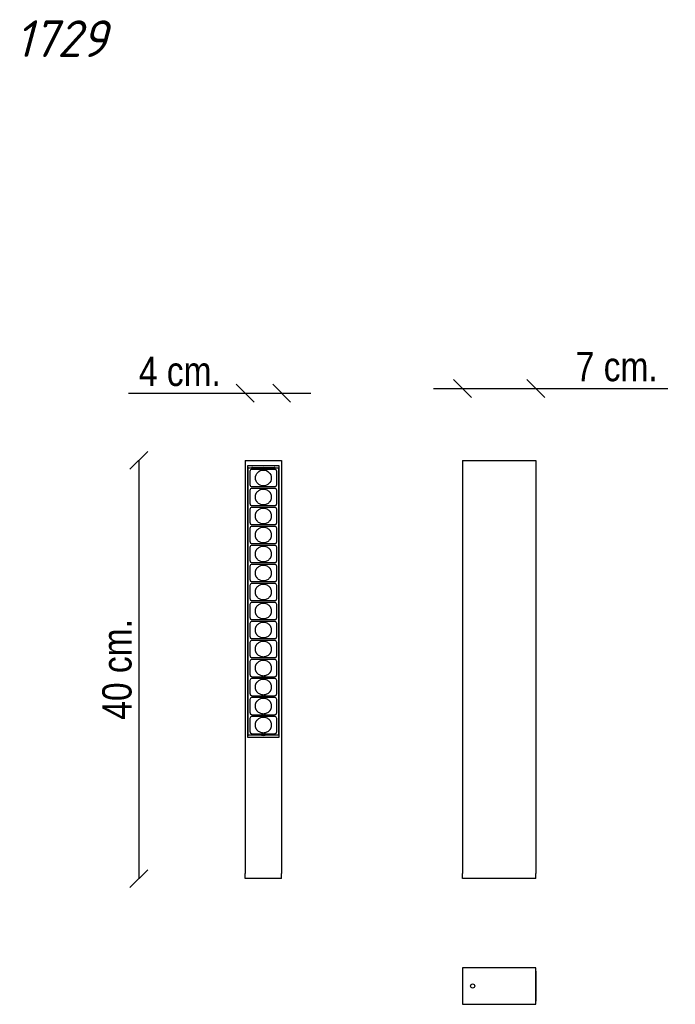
# Model space of a CAD drawing. Header units: millimetres. Extents: x 78 to 705, y 163 to 1105.
import ezdxf
from ezdxf.enums import TextEntityAlignment as Align

# ---------------------------------------------------------------- set-up
doc = ezdxf.new("R2010")
doc.units = ezdxf.units.MM
for name, color, linetype in [('5641977', 7, 'Continuous'), ('5690431', 7, 'Continuous'), ('5692780', 7, 'Continuous'), ('5692877', 7, 'Continuous'), ('7641159', 7, 'Continuous'), ('Default', 7, 'Continuous')]:
    doc.layers.add(name, color=color, linetype=linetype)
doc.styles.add('SEACAD_Arial_Narrow', font='ARIALN.TTF')
doc.dimstyles.new('Croquis', dxfattribs={"dimtxt": 28, "dimasz": 14, "dimexe": 14, "dimexo": 420, "dimgap": 7, "dimtad": 1, "dimdec": 0, "dimlfac": 0.1, "dimdsep": 46, "dimtxsty": 'SEACAD_Arial_Narrow', "dimblk1": '_SE_BACK_SLASH', "dimblk2": '_SE_BACK_SLASH', "dimsah": 1, "dimcen": 14, "dimse1": 1, "dimse2": 1, "dimadec": 0, "dimazin": 0, "dimtfac": 0.5, "dimtdec": 3, "dimtmove": 0, "dimatfit": 3, "dimfxl": 1, "dimarcsym": 0})

# ---------------------------------------------------------------- blocks, each defined once
blk = doc.blocks.new('SE')
at = {"layer": '5641977', "color": 7, "linetype": 'Continuous'}
for p, q in [((293.22, 683.19), (328.22, 683.19)), ((293.22, 683.19), (293.22, 678.19)), ((328.22, 683.19), (328.22, 678.19)), ((295.97, 673.19), (296.17, 673.19)), ((325.47, 673.19), (325.27, 673.19)), ((293.22, 283.19), (293.22, 288.19)), ((328.22, 283.19), (293.22, 283.19)), ((328.22, 283.19), (328.22, 288.19))]:
    blk.add_line(p, q, dxfattribs=at)
at = {"layer": '5690431', "color": 7, "linetype": 'Continuous'}
blk.add_line((300.27, 676.32), (321.17, 676.32), dxfattribs=at)
for points in [[(300.27, 676.32), (299.92, 676.32), (299.57, 676.25), (299.24, 676.13)], [(322.16, 676.14), (321.85, 676.26), (321.51, 676.32), (321.17, 676.32)]]:
    blk.add_open_spline(points, degree=3, dxfattribs=at)
at = {"layer": '5692877', "color": 7, "linetype": 'Continuous'}
for p, q in [((296.17, 675.92), (296.17, 675.93)), ((296.17, 420.47), (296.17, 675.92)), ((296.37, 676.13), (310.72, 676.14)), ((297.92, 672.57), (297.92, 660.07)), ((321.52, 674.57), (299.92, 674.57)), ((310.72, 676.31), (300.34, 676.13)), ((310.72, 676.31), (310.72, 676.29)), ((320.74, 676.14), (310.72, 676.31)), ((310.72, 676.14), (310.72, 676.29)), ((310.72, 676.14), (325.07, 676.14)), ((323.52, 666.32), (323.52, 672.57)), ((325.27, 675.94), (325.27, 420.45)), ((323.52, 660.07), (323.52, 666.32)), ((297.92, 654.4), (297.92, 654.39)), ((297.92, 654.39), (297.92, 641.9)), ((299.92, 658.07), (321.52, 658.07)), ((321.52, 656.39), (299.92, 656.39)), ((323.52, 648.15), (323.52, 654.39)), ((297.92, 641.9), (297.92, 641.89)), ((297.92, 641.89), (297.92, 641.89)), ((323.52, 641.9), (323.52, 648.15)), ((323.52, 641.89), (323.52, 641.9)), ((297.92, 636.23), (297.92, 636.22)), ((297.92, 636.22), (297.92, 623.73)), ((299.92, 639.9), (321.52, 639.9)), ((321.52, 638.22), (299.92, 638.22)), ((323.52, 629.98), (323.52, 636.22)), ((297.92, 623.73), (297.92, 623.72)), ((297.92, 623.72), (297.92, 623.72)), ((299.92, 621.73), (321.52, 621.73)), ((323.52, 623.73), (323.52, 629.98)), ((323.52, 623.72), (323.52, 623.73)), ((297.92, 618.05), (297.92, 618.04)), ((297.92, 618.04), (297.92, 605.55)), ((321.52, 620.04), (299.92, 620.04)), ((323.52, 611.8), (323.52, 618.04)), ((297.92, 605.55), (297.92, 605.55)), ((297.92, 605.55), (297.92, 605.54)), ((299.92, 603.55), (321.52, 603.55)), ((323.52, 605.55), (323.52, 611.8)), ((323.52, 605.54), (323.52, 605.55)), ((297.92, 599.88), (297.92, 599.87)), ((297.92, 599.87), (297.92, 587.38)), ((321.52, 601.87), (299.92, 601.87)), ((323.52, 593.63), (323.52, 599.87)), ((323.52, 587.38), (323.52, 593.63)), ((297.92, 587.38), (297.92, 587.37)), ((297.92, 587.37), (297.92, 587.37)), ((299.92, 585.38), (321.52, 585.38)), ((323.52, 587.37), (323.52, 587.38)), ((297.92, 581.7), (297.92, 581.7)), ((297.92, 581.7), (297.92, 569.2)), ((321.52, 583.7), (299.92, 583.7)), ((323.52, 575.45), (323.52, 581.7)), ((323.52, 569.2), (323.52, 575.45)), ((297.92, 569.2), (297.92, 569.2)), ((297.92, 569.2), (297.92, 569.2)), ((299.92, 567.2), (321.52, 567.2)), ((321.52, 565.52), (299.92, 565.52)), ((323.52, 569.2), (323.52, 569.2)), ((297.92, 563.53), (297.92, 563.52)), ((297.92, 563.52), (297.92, 551.03)), ((323.52, 557.28), (323.52, 563.52)), ((323.52, 551.03), (323.52, 557.28)), ((297.92, 551.03), (297.92, 551.02)), ((297.92, 551.02), (297.92, 551.02)), ((299.92, 549.03), (321.52, 549.03)), ((321.52, 547.35), (299.92, 547.35)), ((323.52, 551.02), (323.52, 551.03)), ((297.92, 545.35), (297.92, 532.85)), ((323.52, 539.1), (323.52, 545.35)), ((323.52, 532.85), (323.52, 539.1)), ((297.92, 532.85), (297.92, 532.85)), ((297.92, 532.85), (297.92, 532.85)), ((299.92, 530.85), (321.52, 530.85)), ((321.52, 529.17), (299.92, 529.17)), ((323.52, 532.85), (323.52, 532.85)), ((297.92, 527.18), (297.92, 527.17)), ((297.92, 527.17), (297.92, 514.68)), ((323.52, 520.93), (323.52, 527.17)), ((323.52, 514.68), (323.52, 520.93)), ((297.92, 514.68), (297.92, 514.68)), ((297.92, 514.68), (297.92, 514.67)), ((297.92, 509), (297.92, 496.51)), ((299.92, 512.68), (321.52, 512.68)), ((321.52, 511), (299.92, 511)), ((323.52, 514.67), (323.52, 514.68)), ((323.52, 502.76), (323.52, 509)), ((323.52, 496.51), (323.52, 502.76)), ((297.92, 496.51), (297.92, 496.5)), ((297.92, 496.5), (297.92, 496.5)), ((297.92, 490.83), (297.92, 478.33)), ((299.92, 494.51), (321.52, 494.51)), ((321.52, 492.83), (299.92, 492.83)), ((323.52, 496.5), (323.52, 496.51)), ((323.52, 490.83), (323.52, 490.83)), ((323.52, 484.58), (323.52, 490.83)), ((323.52, 478.33), (323.52, 484.58)), ((297.92, 478.33), (297.92, 478.33)), ((297.92, 472.65), (297.92, 460.16)), ((299.92, 476.33), (321.52, 476.33)), ((321.52, 474.65), (299.92, 474.65)), ((323.52, 478.33), (323.52, 478.33)), ((323.52, 472.65), (323.52, 472.66)), ((323.52, 466.41), (323.52, 472.65)), ((323.52, 460.16), (323.52, 466.41)), ((297.92, 460.16), (297.92, 460.15)), ((297.92, 454.48), (297.92, 441.98)), ((299.92, 458.16), (321.52, 458.16)), ((321.52, 456.48), (299.92, 456.48)), ((323.52, 460.15), (323.52, 460.16)), ((323.52, 454.48), (323.52, 454.48)), ((323.52, 448.23), (323.52, 454.48)), ((323.52, 441.98), (323.52, 448.23)), ((297.92, 441.98), (297.92, 441.98)), ((297.92, 436.31), (297.92, 423.81)), ((299.92, 439.98), (321.52, 439.98)), ((321.52, 438.31), (299.92, 438.31)), ((323.52, 441.98), (323.52, 441.98)), ((323.52, 436.31), (323.52, 436.32)), ((323.52, 430.07), (323.52, 436.31)), ((323.52, 423.82), (323.52, 430.07)), ((323.52, 423.81), (323.52, 423.82)), ((296.17, 420.46), (296.17, 420.47)), ((310.72, 420.25), (296.37, 420.26)), ((299.92, 421.82), (321.52, 421.82)), ((308.96, 420.25), (310.72, 420.22)), ((310.72, 420.25), (310.72, 420.24)), ((310.72, 420.22), (312.42, 420.25)), ((325.07, 420.25), (310.72, 420.25)), ((310.72, 420.22), (310.72, 420.24))]:
    blk.add_line(p, q, dxfattribs=at)
blk.add_circle((310.72, 666.32), 7.62, dxfattribs=at)
for centre, start, end in [((299.92, 672.57), 90, 180), ((321.52, 672.57), 0, 90), ((299.92, 660.07), 180, 270), ((321.52, 660.07), 270, 0), ((299.92, 654.39), 90, 179.81663), ((321.52, 654.39), 0.18336, 90), ((321.52, 654.39), 0, 0.18336), ((299.92, 636.22), 90, 179.81663), ((321.52, 636.22), 0.18336, 90), ((321.52, 636.22), 0, 0.18336), ((299.92, 618.04), 90, 179.81663), ((321.52, 618.04), 0.18336, 90), ((321.52, 618.04), 0, 0.12472), ((321.52, 618.04), 0.12472, 0.18336), ((299.92, 599.87), 90, 179.81663), ((321.52, 599.87), 0.18336, 90), ((321.52, 599.87), 0.12023, 0.18336), ((321.52, 599.87), 0, 0.12023), ((299.92, 581.7), 90, 179.81663), ((321.52, 581.7), 0.18336, 90), ((321.52, 581.7), 0, 0.11555), ((321.52, 581.7), 0.11555, 0.18336), ((299.92, 563.52), 90, 179.81663), ((321.52, 563.52), 0.18336, 90), ((321.52, 563.52), 0, 0.18336), ((299.92, 545.35), 90, 179.81663), ((321.52, 545.35), 0.18336, 90), ((299.92, 545.35), 179.81663, 180), ((321.52, 545.35), 0, 0.10555), ((321.52, 545.35), 0.10555, 0.18336), ((299.92, 527.17), 90, 179.81663), ((321.52, 527.17), 0.18336, 90), ((321.52, 527.17), 0, 0.18336), ((299.92, 509), 90, 179.81663), ((299.92, 509), 179.81663, 180), ((321.52, 509), 0.18336, 90), ((321.52, 509), 0.09425, 0.18336), ((321.52, 509), 0, 0.09425), ((299.92, 490.83), 90, 179.81663), ((299.92, 490.83), 179.81663, 180), ((321.52, 490.83), 0.18336, 90), ((299.92, 472.65), 90, 179.81663), ((299.92, 472.65), 179.81663, 180), ((321.52, 472.65), 0.18336, 90), ((299.92, 454.48), 90, 179.81663), ((299.92, 454.48), 179.81663, 180), ((321.52, 454.48), 0.18336, 90), ((299.92, 436.31), 90, 179.81663), ((299.92, 436.31), 179.81663, 180), ((321.52, 436.31), 0.18336, 90)]:
    blk.add_arc(centre, 2, start, end, dxfattribs=at)
for centre, major_axis, ratio, start_param, end_param in [((296.37, 675.93), (-0.105, -0.17), 0.99966, 3.695593, 5.266085), ((325.07, 675.94), (-0.105, -0.17), 0.99966, 2.124493, 3.694984), ((296.37, 420.47), (-0.2, 0), 0.999848, 0, 1.570492), ((296.37, 420.46), (0.105, -0.17), 0.99966, 4.158693, 5.729185), ((325.07, 420.45), (-0.105, 0.17), 0.99966, 2.588201, 4.158693)]:
    blk.add_ellipse(centre, major_axis=major_axis, ratio=ratio, start_param=start_param, end_param=end_param, dxfattribs=at)
for points, knots in [([(310.72, 655.77), (309.69, 655.77), (308.66, 655.56), (306.72, 654.73), (305.82, 654.09), (304.98, 653.17), (304.88, 653.05), (304.68, 652.81), (304.59, 652.68), (304.41, 652.43), (304.32, 652.29), (304.15, 652.03), (304.07, 651.89), (303.71, 651.2), (303.48, 650.61), (303.17, 649.4), (303.1, 648.77), (303.1, 646.91), (303.4, 645.68), (304.05, 644.45), (304.13, 644.31), (304.29, 644.05), (304.38, 643.92), (304.55, 643.66), (304.65, 643.54), (304.84, 643.3), (304.94, 643.18), (305.75, 642.27), (306.64, 641.62), (308.59, 640.75), (309.65, 640.52), (311.79, 640.52), (312.86, 640.75), (314.81, 641.62), (315.69, 642.27), (316.5, 643.18), (316.6, 643.3), (316.8, 643.54), (316.89, 643.66), (317.07, 643.92), (317.15, 644.05), (317.31, 644.31), (317.39, 644.45), (317.75, 645.13), (317.97, 645.72), (318.27, 646.92), (318.35, 647.54), (318.35, 648.15), (318.35, 648.74), (318.28, 649.31), (318.02, 650.42), (317.83, 650.97), (317.51, 651.63), (317.43, 651.77), (317.28, 652.04), (317.2, 652.18), (317.02, 652.44), (316.93, 652.57), (316.74, 652.83), (316.65, 652.95), (315.85, 653.9), (314.97, 654.57), (313.02, 655.5), (311.95, 655.75), (310.82, 655.77), (310.77, 655.77), (310.72, 655.77)], [0, 0, 0, 0, 0.064269, 0.064269, 0.131531, 0.131531, 0.141314, 0.141314, 0.151097, 0.151097, 0.160879, 0.160879, 0.170662, 0.170662, 0.209587, 0.209587, 0.248512, 0.248512, 0.325896, 0.325896, 0.33562, 0.33562, 0.345344, 0.345344, 0.355069, 0.355069, 0.364793, 0.364793, 0.431653, 0.431653, 0.498512, 0.498512, 0.565372, 0.565372, 0.632231, 0.632231, 0.641955, 0.641955, 0.65168, 0.65168, 0.661404, 0.661404, 0.671128, 0.671128, 0.70982, 0.70982, 0.748512, 0.748512, 0.748512, 0.785931, 0.785931, 0.82335, 0.82335, 0.833133, 0.833133, 0.842916, 0.842916, 0.852699, 0.852699, 0.862482, 0.862482, 0.929744, 0.929744, 0.997006, 0.997006, 1, 1, 1, 1]), ([(297.92, 641.89), (297.92, 641.63), (297.97, 641.37), (298.17, 640.89), (298.32, 640.67), (298.69, 640.3), (298.91, 640.15), (299.4, 639.95), (299.66, 639.9), (299.92, 639.9)], [0, 0, 0, 0, 0.248469, 0.248469, 0.498979, 0.498979, 0.74949, 0.74949, 1, 1, 1, 1]), ([(321.52, 639.9), (321.78, 639.9), (322.04, 639.95), (322.53, 640.15), (322.75, 640.3), (323.12, 640.67), (323.27, 640.89), (323.47, 641.37), (323.52, 641.63), (323.52, 641.89)], [0, 0, 0, 0, 0.25051, 0.25051, 0.501021, 0.501021, 0.751531, 0.751531, 1, 1, 1, 1]), ([(310.72, 637.6), (309.69, 637.6), (308.66, 637.39), (306.72, 636.55), (305.82, 635.91), (304.98, 635), (304.88, 634.88), (304.68, 634.63), (304.59, 634.51), (304.41, 634.25), (304.32, 634.12), (304.15, 633.85), (304.07, 633.72), (303.71, 633.03), (303.48, 632.44), (303.17, 631.22), (303.1, 630.6), (303.1, 628.74), (303.4, 627.51), (304.05, 626.28), (304.13, 626.14), (304.29, 625.87), (304.38, 625.74), (304.55, 625.49), (304.65, 625.37), (304.84, 625.12), (304.94, 625), (305.75, 624.09), (306.64, 623.45), (308.59, 622.58), (309.65, 622.35), (311.79, 622.35), (312.86, 622.58), (314.81, 623.45), (315.69, 624.09), (316.5, 625), (316.6, 625.12), (316.8, 625.37), (316.89, 625.49), (317.07, 625.74), (317.15, 625.87), (317.31, 626.14), (317.39, 626.28), (317.75, 626.96), (317.97, 627.55), (318.27, 628.75), (318.35, 629.37), (318.35, 629.98), (318.35, 630.56), (318.28, 631.13), (318.02, 632.25), (317.83, 632.79), (317.51, 633.46), (317.43, 633.6), (317.28, 633.87), (317.2, 634), (317.02, 634.27), (316.93, 634.4), (316.74, 634.65), (316.65, 634.78), (315.85, 635.72), (314.97, 636.4), (313.02, 637.33), (311.95, 637.58), (310.82, 637.6), (310.77, 637.6), (310.72, 637.6)], [0, 0, 0, 0, 0.064269, 0.064269, 0.131531, 0.131531, 0.141314, 0.141314, 0.151097, 0.151097, 0.160879, 0.160879, 0.170662, 0.170662, 0.209587, 0.209587, 0.248512, 0.248512, 0.325896, 0.325896, 0.33562, 0.33562, 0.345344, 0.345344, 0.355069, 0.355069, 0.364793, 0.364793, 0.431653, 0.431653, 0.498512, 0.498512, 0.565372, 0.565372, 0.632231, 0.632231, 0.641955, 0.641955, 0.65168, 0.65168, 0.661404, 0.661404, 0.671128, 0.671128, 0.70982, 0.70982, 0.748512, 0.748512, 0.748512, 0.785931, 0.785931, 0.82335, 0.82335, 0.833133, 0.833133, 0.842916, 0.842916, 0.852699, 0.852699, 0.862482, 0.862482, 0.929744, 0.929744, 0.997006, 0.997006, 1, 1, 1, 1]), ([(297.92, 623.72), (297.92, 623.46), (297.97, 623.2), (298.17, 622.72), (298.32, 622.5), (298.69, 622.13), (298.91, 621.98), (299.4, 621.78), (299.66, 621.73), (299.92, 621.73)], [0, 0, 0, 0, 0.248469, 0.248469, 0.498979, 0.498979, 0.74949, 0.74949, 1, 1, 1, 1]), ([(321.52, 621.73), (321.78, 621.73), (322.04, 621.78), (322.53, 621.98), (322.75, 622.13), (323.12, 622.5), (323.27, 622.72), (323.47, 623.2), (323.52, 623.46), (323.52, 623.72)], [0, 0, 0, 0, 0.25051, 0.25051, 0.501021, 0.501021, 0.751531, 0.751531, 1, 1, 1, 1]), ([(310.72, 619.43), (309.69, 619.43), (308.66, 619.21), (306.72, 618.38), (305.82, 617.74), (304.98, 616.82), (304.88, 616.7), (304.68, 616.46), (304.59, 616.33), (304.41, 616.08), (304.32, 615.95), (304.15, 615.68), (304.07, 615.54), (303.71, 614.85), (303.48, 614.26), (303.17, 613.05), (303.1, 612.42), (303.1, 610.56), (303.4, 609.33), (304.05, 608.1), (304.13, 607.97), (304.29, 607.7), (304.38, 607.57), (304.55, 607.32), (304.65, 607.19), (304.84, 606.95), (304.94, 606.83), (305.75, 605.92), (306.64, 605.27), (308.59, 604.4), (309.65, 604.18), (311.79, 604.18), (312.86, 604.4), (314.81, 605.27), (315.69, 605.92), (316.5, 606.83), (316.6, 606.95), (316.8, 607.19), (316.89, 607.32), (317.07, 607.57), (317.15, 607.7), (317.31, 607.97), (317.39, 608.1), (317.75, 608.78), (317.97, 609.37), (318.27, 610.58), (318.35, 611.19), (318.35, 611.8), (318.35, 612.39), (318.28, 612.96), (318.02, 614.07), (317.83, 614.62), (317.51, 615.29), (317.43, 615.42), (317.28, 615.7), (317.2, 615.83), (317.02, 616.1), (316.93, 616.23), (316.74, 616.48), (316.65, 616.6), (315.85, 617.55), (314.97, 618.22), (313.02, 619.15), (311.95, 619.4), (310.82, 619.43), (310.77, 619.43), (310.72, 619.43)], [0, 0, 0, 0, 0.064269, 0.064269, 0.131531, 0.131531, 0.141314, 0.141314, 0.151097, 0.151097, 0.160879, 0.160879, 0.170662, 0.170662, 0.209587, 0.209587, 0.248512, 0.248512, 0.325896, 0.325896, 0.33562, 0.33562, 0.345344, 0.345344, 0.355069, 0.355069, 0.364793, 0.364793, 0.431653, 0.431653, 0.498512, 0.498512, 0.565372, 0.565372, 0.632231, 0.632231, 0.641955, 0.641955, 0.65168, 0.65168, 0.661404, 0.661404, 0.671128, 0.671128, 0.70982, 0.70982, 0.748512, 0.748512, 0.748512, 0.785931, 0.785931, 0.82335, 0.82335, 0.833133, 0.833133, 0.842916, 0.842916, 0.852699, 0.852699, 0.862482, 0.862482, 0.929744, 0.929744, 0.997006, 0.997006, 1, 1, 1, 1]), ([(297.92, 605.54), (297.92, 605.29), (297.97, 605.03), (298.17, 604.54), (298.32, 604.32), (298.69, 603.95), (298.91, 603.8), (299.4, 603.6), (299.66, 603.55), (299.92, 603.55)], [0, 0, 0, 0, 0.248469, 0.248469, 0.498979, 0.498979, 0.74949, 0.74949, 1, 1, 1, 1]), ([(321.52, 603.55), (321.78, 603.55), (322.04, 603.6), (322.53, 603.8), (322.75, 603.95), (323.12, 604.32), (323.27, 604.54), (323.47, 605.03), (323.52, 605.29), (323.52, 605.54)], [0, 0, 0, 0, 0.25051, 0.25051, 0.501021, 0.501021, 0.751531, 0.751531, 1, 1, 1, 1]), ([(310.72, 601.25), (309.69, 601.25), (308.66, 601.04), (306.72, 600.2), (305.82, 599.56), (304.98, 598.65), (304.88, 598.53), (304.68, 598.28), (304.59, 598.16), (304.41, 597.9), (304.32, 597.77), (304.15, 597.5), (304.07, 597.37), (303.71, 596.68), (303.48, 596.09), (303.17, 594.88), (303.1, 594.25), (303.1, 592.39), (303.4, 591.16), (304.05, 589.93), (304.13, 589.79), (304.29, 589.53), (304.38, 589.4), (304.55, 589.14), (304.65, 589.02), (304.84, 588.77), (304.94, 588.65), (305.75, 587.74), (306.64, 587.1), (308.59, 586.23), (309.65, 586), (311.79, 586), (312.86, 586.23), (314.81, 587.1), (315.69, 587.74), (316.5, 588.65), (316.6, 588.77), (316.8, 589.02), (316.89, 589.14), (317.07, 589.4), (317.15, 589.53), (317.31, 589.79), (317.39, 589.93), (317.75, 590.61), (317.97, 591.2), (318.27, 592.4), (318.35, 593.02), (318.35, 593.63), (318.35, 594.21), (318.28, 594.79), (318.02, 595.9), (317.83, 596.44), (317.51, 597.11), (317.43, 597.25), (317.28, 597.52), (317.2, 597.66), (317.02, 597.92), (316.93, 598.05), (316.74, 598.3), (316.65, 598.43), (315.85, 599.37), (314.97, 600.05), (313.02, 600.98), (311.95, 601.23), (310.82, 601.25), (310.77, 601.25), (310.72, 601.25)], [0, 0, 0, 0, 0.064269, 0.064269, 0.131531, 0.131531, 0.141314, 0.141314, 0.151097, 0.151097, 0.160879, 0.160879, 0.170662, 0.170662, 0.209587, 0.209587, 0.248512, 0.248512, 0.325896, 0.325896, 0.33562, 0.33562, 0.345344, 0.345344, 0.355069, 0.355069, 0.364793, 0.364793, 0.431653, 0.431653, 0.498512, 0.498512, 0.565372, 0.565372, 0.632231, 0.632231, 0.641955, 0.641955, 0.65168, 0.65168, 0.661404, 0.661404, 0.671128, 0.671128, 0.70982, 0.70982, 0.748512, 0.748512, 0.748512, 0.785931, 0.785931, 0.82335, 0.82335, 0.833133, 0.833133, 0.842916, 0.842916, 0.852699, 0.852699, 0.862482, 0.862482, 0.929744, 0.929744, 0.997006, 0.997006, 1, 1, 1, 1]), ([(297.92, 587.37), (297.92, 587.11), (297.97, 586.85), (298.17, 586.37), (298.32, 586.15), (298.69, 585.78), (298.91, 585.63), (299.4, 585.43), (299.66, 585.38), (299.92, 585.38)], [0, 0, 0, 0, 0.248469, 0.248469, 0.498979, 0.498979, 0.74949, 0.74949, 1, 1, 1, 1]), ([(321.52, 585.38), (321.78, 585.38), (322.04, 585.43), (322.53, 585.63), (322.75, 585.78), (323.12, 586.15), (323.27, 586.37), (323.47, 586.85), (323.52, 587.11), (323.52, 587.37)], [0, 0, 0, 0, 0.25051, 0.25051, 0.501021, 0.501021, 0.751531, 0.751531, 1, 1, 1, 1]), ([(310.72, 583.08), (309.69, 583.08), (308.66, 582.87), (306.72, 582.03), (305.82, 581.39), (304.98, 580.48), (304.88, 580.36), (304.68, 580.11), (304.59, 579.99), (304.41, 579.73), (304.32, 579.6), (304.15, 579.33), (304.07, 579.19), (303.71, 578.5), (303.48, 577.92), (303.17, 576.7), (303.1, 576.08), (303.1, 574.21), (303.4, 572.98), (304.05, 571.75), (304.13, 571.62), (304.29, 571.35), (304.38, 571.22), (304.55, 570.97), (304.65, 570.84), (304.84, 570.6), (304.94, 570.48), (305.75, 569.57), (306.64, 568.93), (308.59, 568.06), (309.65, 567.83), (311.79, 567.83), (312.86, 568.06), (314.81, 568.93), (315.69, 569.57), (316.5, 570.48), (316.6, 570.6), (316.8, 570.84), (316.89, 570.97), (317.07, 571.22), (317.15, 571.35), (317.31, 571.62), (317.39, 571.75), (317.75, 572.44), (317.97, 573.02), (318.27, 574.23), (318.35, 574.85), (318.35, 575.45), (318.35, 576.04), (318.28, 576.61), (318.02, 577.73), (317.83, 578.27), (317.51, 578.94), (317.43, 579.07), (317.28, 579.35), (317.2, 579.48), (317.02, 579.75), (316.93, 579.88), (316.74, 580.13), (316.65, 580.25), (315.85, 581.2), (314.97, 581.87), (313.02, 582.8), (311.95, 583.06), (310.82, 583.08), (310.77, 583.08), (310.72, 583.08)], [0, 0, 0, 0, 0.064269, 0.064269, 0.131531, 0.131531, 0.141314, 0.141314, 0.151097, 0.151097, 0.160879, 0.160879, 0.170662, 0.170662, 0.209587, 0.209587, 0.248512, 0.248512, 0.325896, 0.325896, 0.33562, 0.33562, 0.345344, 0.345344, 0.355069, 0.355069, 0.364793, 0.364793, 0.431653, 0.431653, 0.498512, 0.498512, 0.565372, 0.565372, 0.632231, 0.632231, 0.641955, 0.641955, 0.65168, 0.65168, 0.661404, 0.661404, 0.671128, 0.671128, 0.70982, 0.70982, 0.748512, 0.748512, 0.748512, 0.785931, 0.785931, 0.82335, 0.82335, 0.833133, 0.833133, 0.842916, 0.842916, 0.852699, 0.852699, 0.862482, 0.862482, 0.929744, 0.929744, 0.997006, 0.997006, 1, 1, 1, 1]), ([(297.92, 569.2), (297.92, 568.94), (297.97, 568.68), (298.17, 568.2), (298.32, 567.97), (298.69, 567.6), (298.91, 567.46), (299.4, 567.26), (299.66, 567.2), (299.92, 567.2)], [0, 0, 0, 0, 0.248469, 0.248469, 0.498979, 0.498979, 0.74949, 0.74949, 1, 1, 1, 1]), ([(321.52, 567.2), (321.78, 567.2), (322.04, 567.26), (322.53, 567.46), (322.75, 567.6), (323.12, 567.97), (323.27, 568.2), (323.47, 568.68), (323.52, 568.94), (323.52, 569.2)], [0, 0, 0, 0, 0.25051, 0.25051, 0.501021, 0.501021, 0.751531, 0.751531, 1, 1, 1, 1]), ([(310.72, 564.9), (309.69, 564.9), (308.66, 564.69), (306.72, 563.86), (305.82, 563.22), (304.98, 562.3), (304.88, 562.18), (304.68, 561.94), (304.59, 561.81), (304.41, 561.55), (304.32, 561.42), (304.15, 561.16), (304.07, 561.02), (303.71, 560.33), (303.48, 559.74), (303.17, 558.53), (303.1, 557.9), (303.1, 556.04), (303.4, 554.81), (304.05, 553.58), (304.13, 553.44), (304.29, 553.18), (304.38, 553.05), (304.55, 552.79), (304.65, 552.67), (304.84, 552.42), (304.94, 552.31), (305.75, 551.4), (306.64, 550.75), (308.59, 549.88), (309.65, 549.65), (311.79, 549.65), (312.86, 549.88), (314.81, 550.75), (315.69, 551.4), (316.5, 552.31), (316.6, 552.42), (316.8, 552.67), (316.89, 552.79), (317.07, 553.05), (317.15, 553.18), (317.31, 553.44), (317.39, 553.58), (317.75, 554.26), (317.97, 554.85), (318.27, 556.05), (318.35, 556.67), (318.35, 557.28), (318.35, 557.87), (318.28, 558.44), (318.02, 559.55), (317.83, 560.1), (317.51, 560.76), (317.43, 560.9), (317.28, 561.17), (317.2, 561.31), (317.02, 561.57), (316.93, 561.7), (316.74, 561.96), (316.65, 562.08), (315.85, 563.03), (314.97, 563.7), (313.02, 564.63), (311.95, 564.88), (310.82, 564.9), (310.77, 564.9), (310.72, 564.9)], [0, 0, 0, 0, 0.064269, 0.064269, 0.131531, 0.131531, 0.141314, 0.141314, 0.151097, 0.151097, 0.160879, 0.160879, 0.170662, 0.170662, 0.209587, 0.209587, 0.248512, 0.248512, 0.325896, 0.325896, 0.33562, 0.33562, 0.345344, 0.345344, 0.355069, 0.355069, 0.364793, 0.364793, 0.431653, 0.431653, 0.498512, 0.498512, 0.565372, 0.565372, 0.632231, 0.632231, 0.641955, 0.641955, 0.65168, 0.65168, 0.661404, 0.661404, 0.671128, 0.671128, 0.70982, 0.70982, 0.748512, 0.748512, 0.748512, 0.785931, 0.785931, 0.82335, 0.82335, 0.833133, 0.833133, 0.842916, 0.842916, 0.852699, 0.852699, 0.862482, 0.862482, 0.929744, 0.929744, 0.997006, 0.997006, 1, 1, 1, 1]), ([(297.92, 551.02), (297.92, 550.76), (297.97, 550.5), (298.17, 550.02), (298.32, 549.8), (298.69, 549.43), (298.91, 549.28), (299.4, 549.08), (299.66, 549.03), (299.92, 549.03)], [0, 0, 0, 0, 0.248469, 0.248469, 0.498979, 0.498979, 0.74949, 0.74949, 1, 1, 1, 1]), ([(310.72, 546.73), (309.69, 546.73), (308.66, 546.52), (306.72, 545.68), (305.82, 545.04), (304.98, 544.13), (304.88, 544.01), (304.68, 543.76), (304.59, 543.64), (304.41, 543.38), (304.32, 543.25), (304.15, 542.98), (304.07, 542.85), (303.71, 542.16), (303.48, 541.57), (303.17, 540.35), (303.1, 539.73), (303.1, 537.87), (303.4, 536.63), (304.05, 535.4), (304.13, 535.27), (304.29, 535), (304.38, 534.87), (304.55, 534.62), (304.65, 534.49), (304.84, 534.25), (304.94, 534.13), (305.75, 533.22), (306.64, 532.58), (308.59, 531.71), (309.65, 531.48), (311.79, 531.48), (312.86, 531.71), (314.81, 532.58), (315.69, 533.22), (316.5, 534.13), (316.6, 534.25), (316.8, 534.49), (316.89, 534.62), (317.07, 534.87), (317.15, 535), (317.31, 535.27), (317.39, 535.4), (317.75, 536.09), (317.97, 536.67), (318.27, 537.88), (318.35, 538.5), (318.35, 539.1), (318.35, 539.69), (318.28, 540.26), (318.02, 541.38), (317.83, 541.92), (317.51, 542.59), (317.43, 542.73), (317.28, 543), (317.2, 543.13), (317.02, 543.4), (316.93, 543.53), (316.74, 543.78), (316.65, 543.91), (315.85, 544.85), (314.97, 545.53), (313.02, 546.45), (311.95, 546.71), (310.82, 546.73), (310.77, 546.73), (310.72, 546.73)], [0, 0, 0, 0, 0.064269, 0.064269, 0.131531, 0.131531, 0.141314, 0.141314, 0.151097, 0.151097, 0.160879, 0.160879, 0.170662, 0.170662, 0.209587, 0.209587, 0.248512, 0.248512, 0.325896, 0.325896, 0.33562, 0.33562, 0.345344, 0.345344, 0.355069, 0.355069, 0.364793, 0.364793, 0.431653, 0.431653, 0.498512, 0.498512, 0.565372, 0.565372, 0.632231, 0.632231, 0.641955, 0.641955, 0.65168, 0.65168, 0.661404, 0.661404, 0.671128, 0.671128, 0.70982, 0.70982, 0.748512, 0.748512, 0.748512, 0.785931, 0.785931, 0.82335, 0.82335, 0.833133, 0.833133, 0.842916, 0.842916, 0.852699, 0.852699, 0.862482, 0.862482, 0.929744, 0.929744, 0.997006, 0.997006, 1, 1, 1, 1]), ([(321.52, 549.03), (321.78, 549.03), (322.04, 549.08), (322.53, 549.28), (322.75, 549.43), (323.12, 549.8), (323.27, 550.02), (323.47, 550.5), (323.52, 550.76), (323.52, 551.02)], [0, 0, 0, 0, 0.25051, 0.25051, 0.501021, 0.501021, 0.751531, 0.751531, 1, 1, 1, 1]), ([(297.92, 532.85), (297.92, 532.59), (297.97, 532.33), (298.17, 531.85), (298.32, 531.63), (298.69, 531.26), (298.91, 531.11), (299.4, 530.91), (299.66, 530.85), (299.92, 530.85)], [0, 0, 0, 0, 0.248469, 0.248469, 0.498979, 0.498979, 0.74949, 0.74949, 1, 1, 1, 1]), ([(310.72, 528.56), (309.69, 528.56), (308.66, 528.34), (306.72, 527.51), (305.82, 526.87), (304.98, 525.95), (304.88, 525.83), (304.68, 525.59), (304.59, 525.46), (304.41, 525.21), (304.32, 525.08), (304.15, 524.81), (304.07, 524.67), (303.71, 523.98), (303.48, 523.39), (303.17, 522.18), (303.1, 521.55), (303.1, 519.69), (303.4, 518.46), (304.05, 517.23), (304.13, 517.1), (304.29, 516.83), (304.38, 516.7), (304.55, 516.44), (304.65, 516.32), (304.84, 516.08), (304.94, 515.96), (305.75, 515.05), (306.64, 514.4), (308.59, 513.53), (309.65, 513.31), (311.79, 513.31), (312.86, 513.53), (314.81, 514.4), (315.69, 515.05), (316.5, 515.96), (316.6, 516.08), (316.8, 516.32), (316.89, 516.44), (317.07, 516.7), (317.15, 516.83), (317.31, 517.1), (317.39, 517.23), (317.75, 517.91), (317.97, 518.5), (318.27, 519.71), (318.35, 520.32), (318.35, 520.93), (318.35, 521.52), (318.28, 522.09), (318.02, 523.2), (317.83, 523.75), (317.51, 524.41), (317.43, 524.55), (317.28, 524.82), (317.2, 524.96), (317.02, 525.22), (316.93, 525.35), (316.74, 525.61), (316.65, 525.73), (315.85, 526.68), (314.97, 527.35), (313.02, 528.28), (311.95, 528.53), (310.82, 528.56), (310.77, 528.56), (310.72, 528.56)], [0, 0, 0, 0, 0.064269, 0.064269, 0.131531, 0.131531, 0.141314, 0.141314, 0.151097, 0.151097, 0.160879, 0.160879, 0.170662, 0.170662, 0.209587, 0.209587, 0.248512, 0.248512, 0.325896, 0.325896, 0.33562, 0.33562, 0.345344, 0.345344, 0.355069, 0.355069, 0.364793, 0.364793, 0.431653, 0.431653, 0.498512, 0.498512, 0.565372, 0.565372, 0.632231, 0.632231, 0.641955, 0.641955, 0.65168, 0.65168, 0.661404, 0.661404, 0.671128, 0.671128, 0.70982, 0.70982, 0.748512, 0.748512, 0.748512, 0.785931, 0.785931, 0.82335, 0.82335, 0.833133, 0.833133, 0.842916, 0.842916, 0.852699, 0.852699, 0.862482, 0.862482, 0.929744, 0.929744, 0.997006, 0.997006, 1, 1, 1, 1]), ([(321.52, 530.85), (321.78, 530.85), (322.04, 530.91), (322.53, 531.11), (322.75, 531.26), (323.12, 531.63), (323.27, 531.85), (323.47, 532.33), (323.52, 532.59), (323.52, 532.85)], [0, 0, 0, 0, 0.25051, 0.25051, 0.501021, 0.501021, 0.751531, 0.751531, 1, 1, 1, 1]), ([(297.92, 514.67), (297.92, 514.41), (297.97, 514.16), (298.17, 513.67), (298.32, 513.45), (298.69, 513.08), (298.91, 512.93), (299.4, 512.73), (299.66, 512.68), (299.92, 512.68)], [0, 0, 0, 0, 0.248469, 0.248469, 0.498979, 0.498979, 0.74949, 0.74949, 1, 1, 1, 1]), ([(310.72, 510.38), (309.69, 510.38), (308.66, 510.17), (306.72, 509.33), (305.82, 508.69), (304.98, 507.78), (304.88, 507.66), (304.68, 507.41), (304.59, 507.29), (304.41, 507.03), (304.32, 506.9), (304.15, 506.63), (304.07, 506.5), (303.71, 505.81), (303.48, 505.22), (303.17, 504.01), (303.1, 503.38), (303.1, 501.52), (303.4, 500.29), (304.05, 499.06), (304.13, 498.92), (304.29, 498.66), (304.38, 498.53), (304.55, 498.27), (304.65, 498.15), (304.84, 497.9), (304.94, 497.78), (305.75, 496.87), (306.64, 496.23), (308.59, 495.36), (309.65, 495.13), (311.79, 495.13), (312.86, 495.36), (314.81, 496.23), (315.69, 496.87), (316.5, 497.78), (316.6, 497.9), (316.8, 498.15), (316.89, 498.27), (317.07, 498.53), (317.15, 498.66), (317.31, 498.92), (317.39, 499.06), (317.75, 499.74), (317.97, 500.33), (318.27, 501.53), (318.35, 502.15), (318.35, 502.76), (318.35, 503.34), (318.28, 503.91), (318.02, 505.03), (317.83, 505.57), (317.51, 506.24), (317.43, 506.38), (317.28, 506.65), (317.2, 506.79), (317.02, 507.05), (316.93, 507.18), (316.74, 507.43), (316.65, 507.56), (315.85, 508.5), (314.97, 509.18), (313.02, 510.11), (311.95, 510.36), (310.82, 510.38), (310.77, 510.38), (310.72, 510.38)], [0, 0, 0, 0, 0.064269, 0.064269, 0.131531, 0.131531, 0.141314, 0.141314, 0.151097, 0.151097, 0.160879, 0.160879, 0.170662, 0.170662, 0.209587, 0.209587, 0.248512, 0.248512, 0.325896, 0.325896, 0.33562, 0.33562, 0.345344, 0.345344, 0.355069, 0.355069, 0.364793, 0.364793, 0.431653, 0.431653, 0.498512, 0.498512, 0.565372, 0.565372, 0.632231, 0.632231, 0.641955, 0.641955, 0.65168, 0.65168, 0.661404, 0.661404, 0.671128, 0.671128, 0.70982, 0.70982, 0.748512, 0.748512, 0.748512, 0.785931, 0.785931, 0.82335, 0.82335, 0.833133, 0.833133, 0.842916, 0.842916, 0.852699, 0.852699, 0.862482, 0.862482, 0.929744, 0.929744, 0.997006, 0.997006, 1, 1, 1, 1]), ([(321.52, 512.68), (321.78, 512.68), (322.04, 512.73), (322.53, 512.93), (322.75, 513.08), (323.12, 513.45), (323.27, 513.67), (323.47, 514.16), (323.52, 514.41), (323.52, 514.67)], [0, 0, 0, 0, 0.25051, 0.25051, 0.501021, 0.501021, 0.751531, 0.751531, 1, 1, 1, 1]), ([(297.92, 496.5), (297.92, 496.24), (297.97, 495.98), (298.17, 495.5), (298.32, 495.28), (298.69, 494.91), (298.91, 494.76), (299.4, 494.56), (299.66, 494.51), (299.92, 494.51)], [0, 0, 0, 0, 0.248469, 0.248469, 0.498979, 0.498979, 0.74949, 0.74949, 1, 1, 1, 1]), ([(310.72, 492.21), (309.69, 492.21), (308.66, 491.99), (306.72, 491.16), (305.82, 490.52), (304.98, 489.6), (304.88, 489.48), (304.68, 489.24), (304.59, 489.11), (304.41, 488.86), (304.32, 488.73), (304.15, 488.46), (304.07, 488.32), (303.71, 487.63), (303.48, 487.05), (303.17, 485.83), (303.1, 485.21), (303.1, 483.34), (303.4, 482.11), (304.05, 480.88), (304.13, 480.75), (304.29, 480.48), (304.38, 480.35), (304.55, 480.1), (304.65, 479.97), (304.84, 479.73), (304.94, 479.61), (305.75, 478.7), (306.64, 478.06), (308.59, 477.18), (309.65, 476.96), (311.79, 476.96), (312.86, 477.18), (314.81, 478.06), (315.69, 478.7), (316.5, 479.61), (316.6, 479.73), (316.8, 479.97), (316.89, 480.1), (317.07, 480.35), (317.15, 480.48), (317.31, 480.75), (317.39, 480.88), (317.75, 481.57), (317.97, 482.15), (318.27, 483.36), (318.35, 483.97), (318.35, 484.58), (318.35, 485.17), (318.28, 485.74), (318.02, 486.85), (317.83, 487.4), (317.51, 488.07), (317.43, 488.2), (317.28, 488.48), (317.2, 488.61), (317.02, 488.88), (316.93, 489.01), (316.74, 489.26), (316.65, 489.38), (315.85, 490.33), (314.97, 491), (313.02, 491.93), (311.95, 492.19), (310.82, 492.21), (310.77, 492.21), (310.72, 492.21)], [0, 0, 0, 0, 0.064269, 0.064269, 0.131531, 0.131531, 0.141314, 0.141314, 0.151097, 0.151097, 0.160879, 0.160879, 0.170662, 0.170662, 0.209587, 0.209587, 0.248512, 0.248512, 0.325896, 0.325896, 0.33562, 0.33562, 0.345344, 0.345344, 0.355069, 0.355069, 0.364793, 0.364793, 0.431653, 0.431653, 0.498512, 0.498512, 0.565372, 0.565372, 0.632231, 0.632231, 0.641955, 0.641955, 0.65168, 0.65168, 0.661404, 0.661404, 0.671128, 0.671128, 0.70982, 0.70982, 0.748512, 0.748512, 0.748512, 0.785931, 0.785931, 0.82335, 0.82335, 0.833133, 0.833133, 0.842916, 0.842916, 0.852699, 0.852699, 0.862482, 0.862482, 0.929744, 0.929744, 0.997006, 0.997006, 1, 1, 1, 1]), ([(321.52, 494.51), (321.78, 494.51), (322.04, 494.56), (322.53, 494.76), (322.75, 494.91), (323.12, 495.28), (323.27, 495.5), (323.47, 495.98), (323.52, 496.24), (323.52, 496.5)], [0, 0, 0, 0, 0.25051, 0.25051, 0.501021, 0.501021, 0.751531, 0.751531, 1, 1, 1, 1]), ([(297.92, 478.33), (297.92, 478.07), (297.97, 477.81), (298.17, 477.33), (298.32, 477.1), (298.69, 476.73), (298.91, 476.58), (299.4, 476.38), (299.66, 476.33), (299.92, 476.33)], [0, 0, 0, 0, 0.248469, 0.248469, 0.498979, 0.498979, 0.74949, 0.74949, 1, 1, 1, 1]), ([(310.72, 474.03), (309.69, 474.03), (308.66, 473.82), (306.72, 472.99), (305.82, 472.34), (304.98, 471.43), (304.88, 471.31), (304.68, 471.07), (304.59, 470.94), (304.41, 470.68), (304.32, 470.55), (304.15, 470.29), (304.07, 470.15), (303.71, 469.46), (303.48, 468.87), (303.17, 467.66), (303.1, 467.03), (303.1, 465.17), (303.4, 463.94), (304.05, 462.71), (304.13, 462.57), (304.29, 462.31), (304.38, 462.18), (304.55, 461.92), (304.65, 461.8), (304.84, 461.55), (304.94, 461.44), (305.75, 460.52), (306.64, 459.88), (308.59, 459.01), (309.65, 458.78), (311.79, 458.78), (312.86, 459.01), (314.81, 459.88), (315.69, 460.52), (316.5, 461.44), (316.6, 461.55), (316.8, 461.8), (316.89, 461.92), (317.07, 462.18), (317.15, 462.31), (317.31, 462.57), (317.39, 462.71), (317.75, 463.39), (317.97, 463.98), (318.27, 465.18), (318.35, 465.8), (318.35, 466.41), (318.35, 467), (318.28, 467.57), (318.02, 468.68), (317.83, 469.22), (317.51, 469.89), (317.43, 470.03), (317.28, 470.3), (317.2, 470.44), (317.02, 470.7), (316.93, 470.83), (316.74, 471.09), (316.65, 471.21), (315.85, 472.15), (314.97, 472.83), (313.02, 473.76), (311.95, 474.01), (310.82, 474.03), (310.77, 474.03), (310.72, 474.03)], [0, 0, 0, 0, 0.064269, 0.064269, 0.131531, 0.131531, 0.141314, 0.141314, 0.151097, 0.151097, 0.160879, 0.160879, 0.170662, 0.170662, 0.209587, 0.209587, 0.248512, 0.248512, 0.325896, 0.325896, 0.33562, 0.33562, 0.345344, 0.345344, 0.355069, 0.355069, 0.364793, 0.364793, 0.431653, 0.431653, 0.498512, 0.498512, 0.565372, 0.565372, 0.632231, 0.632231, 0.641955, 0.641955, 0.65168, 0.65168, 0.661404, 0.661404, 0.671128, 0.671128, 0.70982, 0.70982, 0.748512, 0.748512, 0.748512, 0.785931, 0.785931, 0.82335, 0.82335, 0.833133, 0.833133, 0.842916, 0.842916, 0.852699, 0.852699, 0.862482, 0.862482, 0.929744, 0.929744, 0.997006, 0.997006, 1, 1, 1, 1]), ([(321.52, 476.33), (321.78, 476.33), (322.04, 476.38), (322.53, 476.58), (322.75, 476.73), (323.12, 477.1), (323.27, 477.33), (323.47, 477.81), (323.52, 478.07), (323.52, 478.33)], [0, 0, 0, 0, 0.25051, 0.25051, 0.501021, 0.501021, 0.751531, 0.751531, 1, 1, 1, 1]), ([(297.92, 460.15), (297.92, 459.89), (297.97, 459.63), (298.17, 459.15), (298.32, 458.93), (298.69, 458.56), (298.91, 458.41), (299.4, 458.21), (299.66, 458.16), (299.92, 458.16)], [0, 0, 0, 0, 0.248469, 0.248469, 0.498979, 0.498979, 0.74949, 0.74949, 1, 1, 1, 1]), ([(310.72, 455.86), (309.69, 455.86), (308.66, 455.65), (306.72, 454.81), (305.82, 454.17), (304.98, 453.26), (304.88, 453.14), (304.68, 452.89), (304.59, 452.77), (304.41, 452.51), (304.32, 452.38), (304.15, 452.11), (304.07, 451.97), (303.71, 451.29), (303.48, 450.7), (303.17, 449.48), (303.1, 448.86), (303.1, 446.99), (303.4, 445.76), (304.05, 444.53), (304.13, 444.4), (304.29, 444.13), (304.38, 444), (304.55, 443.75), (304.65, 443.62), (304.84, 443.38), (304.94, 443.26), (305.75, 442.35), (306.64, 441.71), (308.59, 440.84), (309.65, 440.61), (311.79, 440.61), (312.86, 440.84), (314.81, 441.71), (315.69, 442.35), (316.5, 443.26), (316.6, 443.38), (316.8, 443.62), (316.89, 443.75), (317.07, 444), (317.15, 444.13), (317.31, 444.4), (317.39, 444.53), (317.75, 445.22), (317.97, 445.8), (318.27, 447.01), (318.35, 447.63), (318.35, 448.23), (318.35, 448.82), (318.28, 449.39), (318.02, 450.51), (317.83, 451.05), (317.51, 451.72), (317.43, 451.86), (317.28, 452.13), (317.2, 452.26), (317.02, 452.53), (316.93, 452.66), (316.74, 452.91), (316.65, 453.04), (315.85, 453.98), (314.97, 454.66), (313.02, 455.58), (311.95, 455.84), (310.82, 455.86), (310.77, 455.86), (310.72, 455.86)], [0, 0, 0, 0, 0.064269, 0.064269, 0.131531, 0.131531, 0.141314, 0.141314, 0.151097, 0.151097, 0.160879, 0.160879, 0.170662, 0.170662, 0.209587, 0.209587, 0.248512, 0.248512, 0.325896, 0.325896, 0.33562, 0.33562, 0.345344, 0.345344, 0.355069, 0.355069, 0.364793, 0.364793, 0.431653, 0.431653, 0.498512, 0.498512, 0.565372, 0.565372, 0.632231, 0.632231, 0.641955, 0.641955, 0.65168, 0.65168, 0.661404, 0.661404, 0.671128, 0.671128, 0.70982, 0.70982, 0.748512, 0.748512, 0.748512, 0.785931, 0.785931, 0.82335, 0.82335, 0.833133, 0.833133, 0.842916, 0.842916, 0.852699, 0.852699, 0.862482, 0.862482, 0.929744, 0.929744, 0.997006, 0.997006, 1, 1, 1, 1]), ([(321.52, 458.16), (321.78, 458.16), (322.04, 458.21), (322.53, 458.41), (322.75, 458.56), (323.12, 458.93), (323.27, 459.15), (323.47, 459.63), (323.52, 459.89), (323.52, 460.15)], [0, 0, 0, 0, 0.25051, 0.25051, 0.501021, 0.501021, 0.751531, 0.751531, 1, 1, 1, 1]), ([(297.92, 441.98), (297.92, 441.72), (297.97, 441.46), (298.17, 440.98), (298.32, 440.75), (298.69, 440.38), (298.91, 440.24), (299.4, 440.04), (299.66, 439.98), (299.92, 439.98)], [0, 0, 0, 0, 0.248469, 0.248469, 0.498979, 0.498979, 0.74949, 0.74949, 1, 1, 1, 1]), ([(310.72, 437.69), (309.69, 437.69), (308.66, 437.48), (306.72, 436.64), (305.82, 436), (304.98, 435.09), (304.88, 434.97), (304.68, 434.72), (304.59, 434.6), (304.41, 434.34), (304.32, 434.21), (304.15, 433.94), (304.07, 433.81), (303.71, 433.12), (303.48, 432.53), (303.17, 431.31), (303.1, 430.69), (303.1, 428.83), (303.4, 427.6), (304.05, 426.37), (304.13, 426.23), (304.29, 425.96), (304.38, 425.83), (304.55, 425.58), (304.65, 425.46), (304.84, 425.21), (304.94, 425.09), (305.75, 424.18), (306.64, 423.54), (308.59, 422.67), (309.65, 422.44), (311.79, 422.44), (312.86, 422.67), (314.81, 423.54), (315.69, 424.18), (316.5, 425.09), (316.6, 425.21), (316.8, 425.46), (316.89, 425.58), (317.07, 425.83), (317.15, 425.96), (317.31, 426.23), (317.39, 426.37), (317.75, 427.05), (317.97, 427.64), (318.27, 428.84), (318.35, 429.46), (318.35, 430.07), (318.35, 430.65), (318.28, 431.22), (318.02, 432.34), (317.83, 432.88), (317.51, 433.55), (317.43, 433.69), (317.28, 433.96), (317.2, 434.09), (317.02, 434.36), (316.93, 434.49), (316.74, 434.74), (316.65, 434.87), (315.85, 435.81), (314.97, 436.49), (313.02, 437.42), (311.95, 437.67), (310.82, 437.69), (310.77, 437.69), (310.72, 437.69)], [0, 0, 0, 0, 0.064269, 0.064269, 0.131531, 0.131531, 0.141314, 0.141314, 0.151097, 0.151097, 0.160879, 0.160879, 0.170662, 0.170662, 0.209587, 0.209587, 0.248512, 0.248512, 0.325896, 0.325896, 0.33562, 0.33562, 0.345344, 0.345344, 0.355069, 0.355069, 0.364793, 0.364793, 0.431653, 0.431653, 0.498512, 0.498512, 0.565372, 0.565372, 0.632231, 0.632231, 0.641955, 0.641955, 0.65168, 0.65168, 0.661404, 0.661404, 0.671128, 0.671128, 0.70982, 0.70982, 0.748512, 0.748512, 0.748512, 0.785931, 0.785931, 0.82335, 0.82335, 0.833133, 0.833133, 0.842916, 0.842916, 0.852699, 0.852699, 0.862482, 0.862482, 0.929744, 0.929744, 0.997006, 0.997006, 1, 1, 1, 1]), ([(321.52, 439.98), (321.78, 439.98), (322.04, 440.04), (322.53, 440.24), (322.75, 440.38), (323.12, 440.75), (323.27, 440.98), (323.47, 441.46), (323.52, 441.72), (323.52, 441.98)], [0, 0, 0, 0, 0.25051, 0.25051, 0.501021, 0.501021, 0.751531, 0.751531, 1, 1, 1, 1]), ([(297.92, 423.81), (297.92, 423.55), (297.97, 423.29), (298.17, 422.81), (298.32, 422.59), (298.69, 422.22), (298.91, 422.07), (299.4, 421.87), (299.66, 421.82), (299.92, 421.82)], [0, 0, 0, 0, 0.248469, 0.248469, 0.498979, 0.498979, 0.74949, 0.74949, 1, 1, 1, 1]), ([(321.52, 421.82), (321.78, 421.82), (322.04, 421.87), (322.53, 422.07), (322.75, 422.22), (323.12, 422.59), (323.27, 422.81), (323.47, 423.29), (323.52, 423.55), (323.52, 423.81)], [0, 0, 0, 0, 0.25051, 0.25051, 0.501021, 0.501021, 0.751531, 0.751531, 1, 1, 1, 1])]:
    blk.add_open_spline(points, degree=3, knots=knots, dxfattribs=at)
at = {"layer": '7641159', "color": 7, "linetype": 'Continuous'}
for p, q in [((293.22, 678.19), (293.22, 288.19)), ((295.97, 418.19), (295.97, 678.19)), ((325.47, 678.19), (325.47, 418.19)), ((328.22, 678.19), (328.22, 288.19)), ((325.47, 418.19), (295.97, 418.19))]:
    blk.add_line(p, q, dxfattribs=at)
blk = doc.blocks.new('SE1')
at = {"layer": '5641977', "color": 7, "linetype": 'Continuous'}
for p, q in [((501.3, 683.19), (571.3, 683.19)), ((501.3, 683.19), (501.3, 678.19)), ((571.3, 683.19), (571.3, 678.19)), ((501.3, 283.19), (501.3, 288.19)), ((571.3, 283.19), (501.3, 283.19)), ((571.3, 283.19), (571.3, 288.19))]:
    blk.add_line(p, q, dxfattribs=at)
at = {"layer": '5692877', "color": 7, "linetype": 'Continuous'}
for p, q in [((571.36, 675.93), (571.36, 675.92)), ((571.36, 675.92), (571.36, 420.47)), ((571.36, 420.47), (571.36, 420.46))]:
    blk.add_line(p, q, dxfattribs=at)
for centre, start, end in [((571.16, 675.93), 0, 46.50198), ((571.16, 420.46), 313.49802, 0)]:
    blk.add_arc(centre, 0.2, start, end, dxfattribs=at)
at = {"layer": '7641159', "color": 7, "linetype": 'Continuous'}
for p, q in [((501.3, 678.19), (501.3, 288.19)), ((571.3, 678.19), (571.3, 288.19))]:
    blk.add_line(p, q, dxfattribs=at)
blk = doc.blocks.new('DMBLK4')
at = {"layer": 'Default', "color": 7, "linetype": 'Continuous'}
for p, q in [((200.25, 691.77), (183.1, 674.62)), ((191.67, 683.19), (191.67, 283.19)), ((200.25, 291.77), (183.1, 274.62))]:
    blk.add_line(p, q, dxfattribs=at)
at = {"layer": 'Default', "color": 7, "linetype": 'Continuous', "style": 'SEACAD_Arial_Narrow'}
blk.add_text('40 cm.', height=28, rotation=90, dxfattribs=at).set_placement((156.67, 435.15), align=Align.TOP_LEFT)
blk = doc.blocks.new('_SE_BACK_SLASH')
at = {"color": 0}
for p, q in [((0, 0), (-1, 0)), ((-0.5, 0.5), (0.5, -0.5))]:
    blk.add_line(p, q, dxfattribs=at)
blk = doc.blocks.new('SE2')
at = {"layer": '5641977', "color": 7, "linetype": 'Continuous'}
for p, q in [((571.3, 198.02), (501.3, 198.02)), ((501.3, 198.02), (501.3, 163.02)), ((571.3, 163.02), (571.3, 198.02)), ((501.3, 163.02), (571.3, 163.02))]:
    blk.add_line(p, q, dxfattribs=at)
at = {"layer": '5692780', "color": 7, "linetype": 'Continuous'}
blk.add_circle((510.91, 180.52), 2.06, dxfattribs=at)
at = {"layer": '5692877', "color": 7, "linetype": 'Continuous'}
blk.add_line((571.36, 194.85), (571.36, 166.17), dxfattribs=at)
for centre, start, end in [((571.16, 194.85), 0, 46.50198), ((571.16, 166.17), 313.49802, 0)]:
    blk.add_arc(centre, 0.2, start, end, dxfattribs=at)
blk = doc.blocks.new('DMBLK5')
at = {"layer": 'Default', "color": 7, "linetype": 'Continuous'}
for p, q in [((301.79, 738.76), (284.65, 755.91)), ((336.79, 738.76), (319.65, 755.91)), ((181.85, 747.33), (356.22, 747.33))]:
    blk.add_line(p, q, dxfattribs=at)
at = {"layer": 'Default', "color": 7, "linetype": 'Continuous', "style": 'SEACAD_Arial_Narrow'}
blk.add_text('4 cm.', height=28, dxfattribs=at).set_placement((191.65, 782.33), align=Align.TOP_LEFT)
blk = doc.blocks.new('DMBLK6')
at = {"layer": 'Default', "color": 7, "linetype": 'Continuous'}
for p, q in [((509.87, 743.29), (492.73, 760.44)), ((579.94, 743.29), (562.79, 760.44)), ((473.3, 751.87), (697.56, 751.87))]:
    blk.add_line(p, q, dxfattribs=at)
at = {"layer": 'Default', "color": 7, "linetype": 'Continuous', "style": 'SEACAD_Arial_Narrow'}
blk.add_text('7 cm.', height=28, dxfattribs=at).set_placement((609.49, 786.87), align=Align.TOP_LEFT)

msp = doc.modelspace()

# ---------------------------------------------------------------- linework, layer by layer
at = {"layer": 'Default', "color": 7, "linetype": 'Continuous'}
msp.add_line((295.97, 678.19), (325.47, 678.19), dxfattribs=at)

# ---------------------------------------------------------------- block references
at = {"layer": 'Default'}
for name in ['SE', 'SE1', 'SE2']:
    msp.add_blockref(name, (0, 0), dxfattribs=at)

# ---------------------------------------------------------------- texts
at = {"layer": 'Default', "insert": (73.49, 1103.94), "char_height": 35, "width": 103.2692, "attachment_point": 1}
msp.add_mtext('{\\fSolid Edge ISO|b0||i1||c0|p34;\\C7;\\H35.;\\W1.;1729}', dxfattribs=at)

# ---------------------------------------------------------------- dimensions: what is measured, and where the dimension line sits
at = {"layer": 'Default', "color": 7, "linetype": 'Continuous'}
for base, p1, p2, angle, picture, middle in [((293.22088053, 747.33396478), (293.22088053, 678.19326974), (328.22088053, 678.19326974), 0, 'DMBLK5', (279.72641037, 747.33396478)), ((191.67, 683.19), (328.22, 683.19), (328.22, 283.19), 270, 'DMBLK4', (191.67, 483.19))]:
    dim = msp.add_linear_dim(base=base, p1=p1, p2=p2, angle=angle, text='\\A1;<>', dimstyle='Croquis', dxfattribs=at)
    dim.commit()
    dim.dimension.update_dxf_attribs({"geometry": picture, "text_midpoint": middle, "dimtype": 161})
dim = msp.add_linear_dim(base=(571.36, 751.87), p1=(501.3, 678.19), p2=(571.36, 675.93), text='\\A1;<>', dimstyle='Croquis', dxfattribs=at)
dim.commit()
dim.dimension.update_dxf_attribs({"geometry": 'DMBLK6', "text_midpoint": (599.69, 751.87), "dimtype": 160})

doc.saveas('drawing.dxf')
